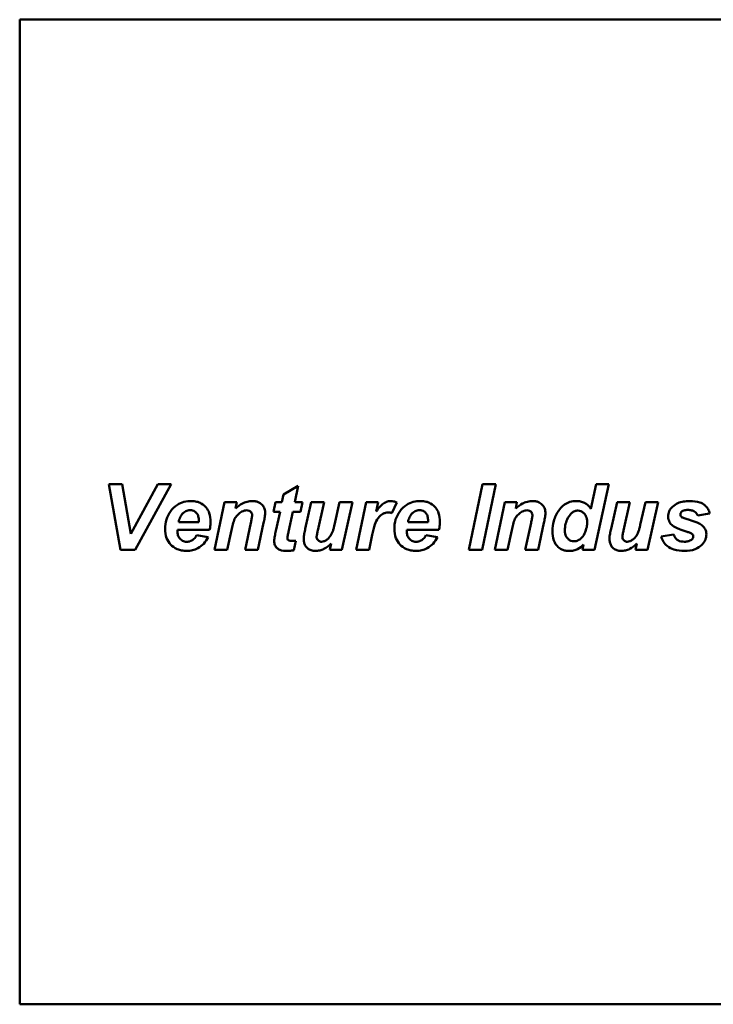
# Model space of a CAD drawing. Header units: millimetres. Extents: x 1115 to 1510, y 643 to 1214.
# Tile 2 of 5: x 1115 to 1220, y 817 to 967. Entities that reach past the tile are written whole.
import ezdxf

# ---------------------------------------------------------------- set-up
doc = ezdxf.new("R2010")
doc.units = ezdxf.units.MM
doc.header["$LTSCALE"] = 6.25
doc.layers.add('Widoczne (ISO)', color=7, linetype='Continuous', lineweight=50)

msp = doc.modelspace()

# ---------------------------------------------------------------- linework, layer by layer
at = {"layer": 'Widoczne (ISO)'}
for p, q in [((1114.75, 967.08), (1114.75, 817.18)), ((1114.75, 967.08), (1242.45, 967.08)), ((1128.33, 896.37), (1130.38, 896.37)), ((1128.33, 896.37), (1130.12, 886.37)), ((1131.66, 888.81), (1130.38, 896.37)), ((1135.8, 896.37), (1131.66, 888.81)), ((1132.32, 886.37), (1137.84, 896.37)), ((1135.8, 896.37), (1137.84, 896.37)), ((1157.16, 896.13), (1154.93, 894.78)), ((1156.64, 893.62), (1157.16, 896.13)), ((1185.22, 896.37), (1183.13, 886.37)), ((1185.19, 886.37), (1187.27, 896.37)), ((1185.22, 896.37), (1187.27, 896.37)), ((1202.54, 896.37), (1201.72, 892.63)), ((1202.3, 886.37), (1204.49, 896.37)), ((1202.54, 896.37), (1204.49, 896.37)), ((1145.94, 893.62), (1144.42, 886.37)), ((1145.94, 893.62), (1147.8, 893.62)), ((1147.61, 892.67), (1147.8, 893.62)), ((1153.71, 893.62), (1153.42, 892.16)), ((1153.71, 893.62), (1154.69, 893.62)), ((1154.93, 894.78), (1154.69, 893.62)), ((1156.64, 893.62), (1157.82, 893.62)), ((1157.53, 892.16), (1157.82, 893.62)), ((1159.16, 893.62), (1158.25, 889.58)), ((1159.16, 893.62), (1161.12, 893.62)), ((1160.15, 889.33), (1161.12, 893.62)), ((1163.48, 893.62), (1162.69, 890.16)), ((1163.48, 893.62), (1165.44, 893.62)), ((1163.8, 886.37), (1165.44, 893.62)), ((1167.52, 893.62), (1166.01, 886.37)), ((1167.52, 893.62), (1169.35, 893.62)), ((1169.06, 892.21), (1169.35, 893.62)), ((1171.43, 891.96), (1172.17, 893.57)), ((1188.62, 893.62), (1187.11, 886.37)), ((1188.62, 893.62), (1190.48, 893.62)), ((1190.29, 892.67), (1190.48, 893.62)), ((1205.73, 893.62), (1204.82, 889.58)), ((1205.73, 893.62), (1207.69, 893.62)), ((1206.72, 889.33), (1207.69, 893.62)), ((1210.05, 893.62), (1209.26, 890.16)), ((1210.05, 893.62), (1212.01, 893.62)), ((1210.37, 886.37), (1212.01, 893.62)), ((1154.4, 892.16), (1153.42, 892.16)), ((1154.4, 892.16), (1153.76, 889.25)), ((1155.7, 889.13), (1156.34, 892.16)), ((1157.53, 892.16), (1156.34, 892.16)), ((1138.97, 890.59), (1142.02, 890.59)), ((1149.96, 890.48), (1149.07, 886.37)), ((1151.02, 886.37), (1151.9, 890.46)), ((1173.9, 890.59), (1176.95, 890.59)), ((1192.64, 890.48), (1191.75, 886.37)), ((1193.7, 886.37), (1194.58, 890.46)), ((1218.03, 891.58), (1219.83, 891.89)), ((1143.68, 889.39), (1138.78, 889.39)), ((1146.37, 886.37), (1147, 889.34)), ((1178.6, 889.39), (1173.7, 889.39)), ((1189.06, 886.37), (1189.68, 889.34)), ((1143.46, 888.31), (1141.7, 888.6)), ((1156.52, 886.3), (1156.82, 887.76)), ((1167.96, 886.37), (1168.44, 888.64)), ((1178.38, 888.31), (1176.63, 888.6)), ((1214.34, 888.69), (1212.44, 888.4)), ((1132.32, 886.37), (1130.12, 886.37)), ((1146.37, 886.37), (1144.42, 886.37)), ((1151.02, 886.37), (1149.07, 886.37)), ((1162.17, 887.33), (1161.97, 886.37)), ((1163.8, 886.37), (1161.97, 886.37)), ((1167.96, 886.37), (1166.01, 886.37)), ((1185.19, 886.37), (1183.13, 886.37)), ((1189.06, 886.37), (1187.11, 886.37)), ((1193.7, 886.37), (1191.75, 886.37)), ((1200.62, 887.16), (1200.45, 886.37)), ((1202.3, 886.37), (1200.45, 886.37)), ((1208.74, 887.33), (1208.54, 886.37)), ((1210.37, 886.37), (1208.54, 886.37)), ((1114.75, 817.18), (1327.52, 817.18))]:
    msp.add_line(p, q, dxfattribs=at)
for points, knots in [([(1137.71, 892.22), (1138, 892.62), (1138.35, 892.97), (1138.78, 893.23), (1139.08, 893.42), (1139.41, 893.56), (1139.76, 893.65), (1140.14, 893.74), (1140.53, 893.79), (1140.92, 893.79)], [0, 0, 0, 0, 0.1496486, 0.1496486, 0.1496486, 0.2578517, 0.2578517, 0.2578517, 0.3747955, 0.3747955, 0.3747955, 0.3747955]), ([(1143.81, 890.66), (1143.81, 891.09), (1143.76, 891.54), (1143.52, 892.27), (1143.36, 892.57), (1142.99, 893.02), (1142.75, 893.25), (1142.19, 893.56), (1141.96, 893.64), (1141.46, 893.76), (1141.19, 893.79), (1140.92, 893.79)], [-0.6333695, -0.6333695, -0.6333695, -0.6333695, -0.4304285, -0.4304285, -0.2718862, -0.2718862, -0.1550784, -0.1550784, -0.0809436, -0.0809436, 0, 0, 0, 0]), ([(1147.61, 892.67), (1147.93, 892.95), (1148.29, 893.21), (1148.82, 893.49), (1149.08, 893.61), (1149.67, 893.76), (1149.93, 893.79), (1150.2, 893.79)], [0, 0, 0, 0, 0.1262281, 0.1262281, 0.180542, 0.180542, 0.222582, 0.222582, 0.222582, 0.222582]), ([(1152.14, 891.91), (1152.14, 892.15), (1152.11, 892.38), (1151.96, 892.81), (1151.86, 893), (1151.59, 893.32), (1151.42, 893.46), (1151.05, 893.65), (1150.89, 893.7), (1150.56, 893.77), (1150.38, 893.79), (1150.2, 893.79)], [-0.3678992, -0.3678992, -0.3678992, -0.3678992, -0.2714519, -0.2714519, -0.1794051, -0.1794051, -0.102311, -0.102311, -0.0537301, -0.0537301, 0, 0, 0, 0]), ([(1169.06, 892.21), (1169.2, 892.43), (1169.36, 892.64), (1169.67, 893.01), (1169.84, 893.17), (1170.2, 893.46), (1170.4, 893.58), (1170.83, 893.75), (1171.05, 893.79), (1171.27, 893.79)], [0, 0, 0, 0, 0.0783316, 0.0783316, 0.1458265, 0.1458265, 0.217251, 0.217251, 0.2833965, 0.2833965, 0.2833965, 0.2833965]), ([(1171.27, 893.79), (1171.42, 893.79), (1171.56, 893.77), (1171.71, 893.73), (1171.87, 893.7), (1172.02, 893.64), (1172.17, 893.57)], [0, 0, 0, 0, 0.04452986, 0.04452986, 0.04452986, 0.09388113, 0.09388113, 0.09388113, 0.09388113]), ([(1172.63, 892.22), (1172.92, 892.62), (1173.27, 892.97), (1173.7, 893.23), (1174.01, 893.42), (1174.34, 893.56), (1174.68, 893.65), (1175.06, 893.74), (1175.45, 893.79), (1175.84, 893.79)], [0, 0, 0, 0, 0.1496486, 0.1496486, 0.1496486, 0.2578517, 0.2578517, 0.2578517, 0.3747955, 0.3747955, 0.3747955, 0.3747955]), ([(1178.74, 890.66), (1178.74, 891.09), (1178.69, 891.54), (1178.44, 892.27), (1178.29, 892.57), (1177.91, 893.02), (1177.67, 893.25), (1177.12, 893.56), (1176.88, 893.64), (1176.38, 893.76), (1176.11, 893.79), (1175.84, 893.79)], [-0.6333695, -0.6333695, -0.6333695, -0.6333695, -0.4304285, -0.4304285, -0.2718862, -0.2718862, -0.1550784, -0.1550784, -0.0809436, -0.0809436, 0, 0, 0, 0]), ([(1190.29, 892.67), (1190.61, 892.95), (1190.97, 893.21), (1191.5, 893.49), (1191.76, 893.61), (1192.35, 893.76), (1192.62, 893.79), (1192.88, 893.79)], [0, 0, 0, 0, 0.1262281, 0.1262281, 0.180542, 0.180542, 0.222582, 0.222582, 0.222582, 0.222582]), ([(1194.82, 891.91), (1194.82, 892.15), (1194.79, 892.38), (1194.65, 892.81), (1194.54, 893), (1194.27, 893.32), (1194.1, 893.46), (1193.73, 893.65), (1193.58, 893.7), (1193.24, 893.77), (1193.06, 893.79), (1192.88, 893.79)], [-0.3678992, -0.3678992, -0.3678992, -0.3678992, -0.2714519, -0.2714519, -0.1794051, -0.1794051, -0.102311, -0.102311, -0.0537301, -0.0537301, 0, 0, 0, 0]), ([(1199.51, 893.79), (1199.19, 893.79), (1198.87, 893.75), (1198.26, 893.56), (1197.99, 893.43), (1197.29, 892.94), (1197, 892.56), (1196.52, 891.87), (1196.25, 891.33), (1195.94, 890.25), (1195.88, 889.75), (1195.88, 889.24)], [-0.4868046, -0.4868046, -0.4868046, -0.4868046, -0.4459515, -0.4459515, -0.4067656, -0.4067656, -0.3372233, -0.3372233, -0.1533747, -0.1533747, 0, 0, 0, 0]), ([(1199.51, 893.79), (1199.73, 893.79), (1199.96, 893.77), (1200.39, 893.67), (1200.59, 893.6), (1200.96, 893.41), (1201.14, 893.29), (1201.46, 892.99), (1201.6, 892.82), (1201.72, 892.63)], [0, 0, 0, 0, 0.0682226, 0.0682226, 0.1311499, 0.1311499, 0.1952534, 0.1952534, 0.2624254, 0.2624254, 0.2624254, 0.2624254]), ([(1214.16, 892.92), (1214.41, 893.15), (1214.69, 893.33), (1215, 893.47), (1215.27, 893.58), (1215.55, 893.66), (1215.83, 893.71), (1216.15, 893.76), (1216.49, 893.79), (1216.82, 893.79)], [0, 0, 0, 0, 0.1018976, 0.1018976, 0.1018976, 0.1881164, 0.1881164, 0.1881164, 0.2868349, 0.2868349, 0.2868349, 0.2868349]), ([(1219.83, 891.89), (1219.78, 892.12), (1219.7, 892.35), (1219.47, 892.77), (1219.32, 892.95), (1218.86, 893.36), (1218.57, 893.49), (1217.87, 893.74), (1217.32, 893.79), (1216.82, 893.79)], [-0.3082737, -0.3082737, -0.3082737, -0.3082737, -0.2642569, -0.2642569, -0.2213976, -0.2213976, -0.151025, -0.151025, 0, 0, 0, 0]), ([(1137.71, 892.22), (1137.43, 891.83), (1137.23, 891.41), (1136.95, 890.51), (1136.89, 890.04), (1136.89, 889.57)], [-0.2836762, -0.2836762, -0.2836762, -0.2836762, -0.1418982, -0.1418982, 0, 0, 0, 0]), ([(1140.7, 892.39), (1140.59, 892.39), (1140.48, 892.38), (1140.26, 892.33), (1140.16, 892.29), (1139.83, 892.13), (1139.65, 891.97), (1139.41, 891.71), (1139.29, 891.53), (1139.09, 891.09), (1139.02, 890.84), (1138.97, 890.59)], [-0.2189153, -0.2189153, -0.2189153, -0.2189153, -0.20136, -0.20136, -0.1839375, -0.1839375, -0.1433898, -0.1433898, -0.0769785, -0.0769785, 0, 0, 0, 0]), ([(1142.03, 890.78), (1142.03, 891.01), (1142.01, 891.24), (1141.9, 891.61), (1141.84, 891.76), (1141.65, 892.02), (1141.53, 892.13), (1141.31, 892.27), (1141.2, 892.31), (1140.96, 892.38), (1140.83, 892.39), (1140.7, 892.39)], [-0.2145882, -0.2145882, -0.2145882, -0.2145882, -0.1574294, -0.1574294, -0.1165702, -0.1165702, -0.0748913, -0.0748913, -0.0388193, -0.0388193, 0, 0, 0, 0]), ([(1147.49, 891.07), (1147.59, 891.27), (1147.71, 891.44), (1148.13, 891.92), (1148.42, 892.1), (1148.72, 892.25), (1148.84, 892.31), (1149.08, 892.37), (1149.19, 892.39), (1149.3, 892.39)], [-0.1655658, -0.1655658, -0.1655658, -0.1655658, -0.1341958, -0.1341958, -0.0731747, -0.0731747, -0.0340728, -0.0340728, 0, 0, 0, 0]), ([(1149.3, 892.39), (1149.43, 892.39), (1149.57, 892.37), (1149.78, 892.29), (1149.85, 892.25), (1149.98, 892.13), (1150.03, 892.06), (1150.1, 891.91), (1150.12, 891.85), (1150.15, 891.72), (1150.16, 891.65), (1150.16, 891.58)], [-0.16329, -0.16329, -0.16329, -0.16329, -0.1091684, -0.1091684, -0.0713447, -0.0713447, -0.0401419, -0.0401419, -0.0210279, -0.0210279, 0, 0, 0, 0]), ([(1152.14, 891.91), (1152.13, 891.72), (1152.09, 891.43), (1152, 890.96), (1151.95, 890.7), (1151.9, 890.46)], [0, 0, 0, 0, 0.0576048, 0.0576048, 0.1178361, 0.1178361, 0.1178361, 0.1178361]), ([(1170.86, 892.06), (1170.73, 892.06), (1170.59, 892.04), (1170.32, 891.96), (1170.19, 891.9), (1169.87, 891.72), (1169.59, 891.53), (1169.1, 890.9), (1168.96, 890.58), (1168.68, 889.74), (1168.54, 889.15), (1168.44, 888.64)], [0, 0, 0, 0, 0.0409356, 0.0409356, 0.0851941, 0.0851941, 0.1506103, 0.1506103, 0.2087655, 0.2087655, 0.2910978, 0.2910978, 0.2910978, 0.2910978]), ([(1171.43, 891.96), (1171.34, 892), (1171.25, 892.02), (1171.15, 892.04), (1171.06, 892.06), (1170.96, 892.06), (1170.86, 892.06)], [0, 0, 0, 0, 0.02854497, 0.02854497, 0.02854497, 0.05771158, 0.05771158, 0.05771158, 0.05771158]), ([(1172.63, 892.22), (1172.36, 891.83), (1172.15, 891.41), (1171.87, 890.51), (1171.81, 890.04), (1171.81, 889.57)], [-0.2836762, -0.2836762, -0.2836762, -0.2836762, -0.1418982, -0.1418982, 0, 0, 0, 0]), ([(1175.63, 892.39), (1175.52, 892.39), (1175.4, 892.38), (1175.19, 892.33), (1175.08, 892.29), (1174.75, 892.13), (1174.58, 891.97), (1174.33, 891.71), (1174.21, 891.53), (1174.02, 891.09), (1173.94, 890.84), (1173.9, 890.59)], [-0.2189153, -0.2189153, -0.2189153, -0.2189153, -0.20136, -0.20136, -0.1839375, -0.1839375, -0.1433898, -0.1433898, -0.0769785, -0.0769785, 0, 0, 0, 0]), ([(1176.95, 890.78), (1176.95, 891.01), (1176.93, 891.24), (1176.83, 891.61), (1176.76, 891.76), (1176.57, 892.02), (1176.46, 892.13), (1176.24, 892.27), (1176.13, 892.31), (1175.89, 892.38), (1175.76, 892.39), (1175.63, 892.39)], [-0.2145882, -0.2145882, -0.2145882, -0.2145882, -0.1574294, -0.1574294, -0.1165702, -0.1165702, -0.0748913, -0.0748913, -0.0388193, -0.0388193, 0, 0, 0, 0]), ([(1190.18, 891.07), (1190.28, 891.27), (1190.4, 891.44), (1190.81, 891.92), (1191.11, 892.1), (1191.4, 892.25), (1191.52, 892.31), (1191.76, 892.37), (1191.87, 892.39), (1191.98, 892.39)], [-0.1655658, -0.1655658, -0.1655658, -0.1655658, -0.1341958, -0.1341958, -0.0731747, -0.0731747, -0.0340728, -0.0340728, 0, 0, 0, 0]), ([(1191.98, 892.39), (1192.12, 892.39), (1192.25, 892.37), (1192.46, 892.29), (1192.54, 892.25), (1192.66, 892.13), (1192.72, 892.06), (1192.79, 891.91), (1192.81, 891.85), (1192.83, 891.72), (1192.84, 891.65), (1192.84, 891.58)], [-0.16329, -0.16329, -0.16329, -0.16329, -0.1091684, -0.1091684, -0.0713447, -0.0713447, -0.0401419, -0.0401419, -0.0210279, -0.0210279, 0, 0, 0, 0]), ([(1194.82, 891.91), (1194.82, 891.72), (1194.77, 891.43), (1194.69, 890.96), (1194.63, 890.7), (1194.58, 890.46)], [0, 0, 0, 0, 0.0576048, 0.0576048, 0.1178361, 0.1178361, 0.1178361, 0.1178361]), ([(1199.77, 892.34), (1199.6, 892.34), (1199.44, 892.31), (1199.11, 892.19), (1198.97, 892.1), (1198.67, 891.85), (1198.47, 891.63), (1198.1, 890.93), (1197.98, 890.62), (1197.82, 889.98), (1197.78, 889.65), (1197.78, 889.32)], [-0.56063, -0.56063, -0.56063, -0.56063, -0.449674, -0.449674, -0.3372604, -0.3372604, -0.1992681, -0.1992681, -0.0993632, -0.0993632, 0, 0, 0, 0]), ([(1201.18, 890.59), (1201.18, 890.75), (1201.17, 890.91), (1201.11, 891.21), (1201.06, 891.35), (1200.89, 891.71), (1200.75, 891.88), (1200.51, 892.1), (1200.37, 892.19), (1200.08, 892.31), (1199.93, 892.34), (1199.77, 892.34)], [-0.2081451, -0.2081451, -0.2081451, -0.2081451, -0.1754218, -0.1754218, -0.145531, -0.145531, -0.0952748, -0.0952748, -0.0466558, -0.0466558, 0, 0, 0, 0]), ([(1214.16, 892.92), (1213.96, 892.72), (1213.8, 892.5), (1213.63, 892.12), (1213.59, 891.99), (1213.54, 891.72), (1213.52, 891.58), (1213.52, 891.44)], [-0.166928, -0.166928, -0.166928, -0.166928, -0.0828203, -0.0828203, -0.0420883, -0.0420883, 0, 0, 0, 0]), ([(1216.52, 892.44), (1216.3, 892.44), (1216.08, 892.42), (1215.8, 892.33), (1215.72, 892.29), (1215.62, 892.22), (1215.55, 892.16), (1215.45, 892.03), (1215.42, 891.98), (1215.38, 891.87), (1215.37, 891.82), (1215.37, 891.76)], [0, 0, 0, 0, 0.0664287, 0.0664287, 0.0970875, 0.0970875, 0.1082905, 0.1082905, 0.1147341, 0.1147341, 0.1209537, 0.1209537, 0.1209537, 0.1209537]), ([(1217.56, 892.17), (1217.41, 892.26), (1217.25, 892.33), (1217.09, 892.37), (1216.9, 892.42), (1216.71, 892.44), (1216.52, 892.44)], [0, 0, 0, 0, 0.0523843, 0.0523843, 0.0523843, 0.1095461, 0.1095461, 0.1095461, 0.1095461]), ([(1218.03, 891.58), (1217.98, 891.7), (1217.92, 891.81), (1217.77, 892.02), (1217.67, 892.1), (1217.56, 892.17)], [0, 0, 0, 0, 0.03873018, 0.03873018, 0.07751144, 0.07751144, 0.07751144, 0.07751144]), ([(1142.02, 890.59), (1142.02, 890.62), (1142.03, 890.66), (1142.03, 890.7), (1142.03, 890.73), (1142.03, 890.76), (1142.03, 890.78)], [0, 0, 0, 0, 0.01118462, 0.01118462, 0.01118462, 0.01919167, 0.01919167, 0.01919167, 0.01919167]), ([(1143.81, 890.66), (1143.81, 890.44), (1143.8, 890.21), (1143.78, 889.99), (1143.76, 889.79), (1143.72, 889.59), (1143.68, 889.39)], [0, 0, 0, 0, 0.0670197, 0.0670197, 0.0670197, 0.1281227, 0.1281227, 0.1281227, 0.1281227]), ([(1147.49, 891.07), (1147.39, 890.87), (1147.29, 890.55), (1147.13, 889.95), (1147.06, 889.64), (1147, 889.34)], [0, 0, 0, 0, 0.0677848, 0.0677848, 0.1314709, 0.1314709, 0.1314709, 0.1314709]), ([(1149.96, 890.48), (1150, 890.68), (1150.04, 890.89), (1150.11, 891.27), (1150.15, 891.49), (1150.16, 891.58)], [0, 0, 0, 0, 0.0611646, 0.0611646, 0.1170349, 0.1170349, 0.1170349, 0.1170349]), ([(1176.95, 890.59), (1176.95, 890.62), (1176.95, 890.66), (1176.95, 890.7), (1176.95, 890.73), (1176.95, 890.76), (1176.95, 890.78)], [0, 0, 0, 0, 0.01118462, 0.01118462, 0.01118462, 0.01919167, 0.01919167, 0.01919167, 0.01919167]), ([(1178.74, 890.66), (1178.74, 890.44), (1178.73, 890.21), (1178.7, 889.99), (1178.68, 889.79), (1178.65, 889.59), (1178.6, 889.39)], [0, 0, 0, 0, 0.0670197, 0.0670197, 0.0670197, 0.1281227, 0.1281227, 0.1281227, 0.1281227]), ([(1190.18, 891.07), (1190.07, 890.87), (1189.98, 890.55), (1189.82, 889.95), (1189.74, 889.64), (1189.68, 889.34)], [0, 0, 0, 0, 0.0677848, 0.0677848, 0.1314709, 0.1314709, 0.1314709, 0.1314709]), ([(1192.64, 890.48), (1192.68, 890.68), (1192.72, 890.89), (1192.79, 891.27), (1192.83, 891.49), (1192.84, 891.58)], [0, 0, 0, 0, 0.0611646, 0.0611646, 0.1170349, 0.1170349, 0.1170349, 0.1170349]), ([(1199.16, 887.67), (1199.27, 887.67), (1199.38, 887.68), (1199.59, 887.73), (1199.7, 887.77), (1199.95, 887.88), (1200.16, 888), (1200.59, 888.47), (1200.75, 888.76), (1200.93, 889.21), (1201.03, 889.49), (1201.16, 890.08), (1201.18, 890.33), (1201.18, 890.59)], [-0.8966336, -0.8966336, -0.8966336, -0.8966336, -0.7564575, -0.7564575, -0.6167519, -0.6167519, -0.4046405, -0.4046405, -0.1815099, -0.1815099, -0.0758874, -0.0758874, 0, 0, 0, 0]), ([(1214.19, 890.05), (1214, 890.2), (1213.85, 890.37), (1213.73, 890.57), (1213.66, 890.7), (1213.61, 890.84), (1213.58, 890.98), (1213.54, 891.13), (1213.52, 891.28), (1213.52, 891.44)], [0, 0, 0, 0, 0.0703219, 0.0703219, 0.0703219, 0.1142106, 0.1142106, 0.1142106, 0.1606183, 0.1606183, 0.1606183, 0.1606183]), ([(1215.37, 891.76), (1215.37, 891.69), (1215.38, 891.63), (1215.4, 891.57), (1215.43, 891.52), (1215.46, 891.47), (1215.5, 891.43), (1215.54, 891.38), (1215.59, 891.34), (1215.64, 891.31)], [0, 0, 0, 0, 0.01928893, 0.01928893, 0.01928893, 0.03638299, 0.03638299, 0.03638299, 0.0555091, 0.0555091, 0.0555091, 0.0555091]), ([(1215.64, 891.31), (1215.72, 891.26), (1215.91, 891.19), (1216.31, 891.06), (1216.54, 890.99), (1216.74, 890.93)], [0, 0, 0, 0, 0.02744143, 0.02744143, 0.05487586, 0.05487586, 0.05487586, 0.05487586]), ([(1216.74, 890.93), (1217.13, 890.82), (1217.56, 890.68), (1217.93, 890.52), (1218.19, 890.41), (1218.46, 890.27), (1218.65, 890.11)], [0, 0, 0, 0, 0.120868, 0.120868, 0.120868, 0.2067024, 0.2067024, 0.2067024, 0.2067024]), ([(1140.17, 886.2), (1139.92, 886.2), (1139.66, 886.22), (1139.19, 886.32), (1138.97, 886.38), (1138.28, 886.67), (1137.97, 886.95), (1137.49, 887.44), (1137.28, 887.77), (1136.95, 888.6), (1136.89, 889.09), (1136.89, 889.57)], [0, 0, 0, 0, 0.075938, 0.075938, 0.1453978, 0.1453978, 0.2989438, 0.2989438, 0.5225253, 0.5225253, 0.7908493, 0.7908493, 0.7908493, 0.7908493]), ([(1138.78, 889.39), (1138.77, 889.36), (1138.77, 889.32), (1138.77, 889.29), (1138.77, 889.26), (1138.77, 889.24), (1138.77, 889.21)], [0, 0, 0, 0, 0.00988921, 0.00988921, 0.00988921, 0.01699941, 0.01699941, 0.01699941, 0.01699941]), ([(1138.77, 889.21), (1138.77, 889), (1138.79, 888.8), (1138.92, 888.41), (1139.01, 888.24), (1139.22, 888), (1139.36, 887.85), (1139.65, 887.7), (1139.75, 887.66), (1139.96, 887.61), (1140.07, 887.6), (1140.19, 887.6)], [0, 0, 0, 0, 0.0626133, 0.0626133, 0.1209011, 0.1209011, 0.1600019, 0.1600019, 0.1785667, 0.1785667, 0.1978654, 0.1978654, 0.1978654, 0.1978654]), ([(1153.51, 887.7), (1153.51, 887.89), (1153.57, 888.24), (1153.65, 888.72), (1153.71, 889), (1153.76, 889.25)], [0, 0, 0, 0, 0.0559663, 0.0559663, 0.1191843, 0.1191843, 0.1191843, 0.1191843]), ([(1155.7, 889.13), (1155.66, 888.95), (1155.62, 888.75), (1155.55, 888.41), (1155.52, 888.24), (1155.52, 888.18)], [0, 0, 0, 0, 0.0551395, 0.0551395, 0.106114, 0.106114, 0.106114, 0.106114]), ([(1158, 888.09), (1158, 888.28), (1158.05, 888.58), (1158.14, 889.07), (1158.19, 889.33), (1158.25, 889.58)], [0, 0, 0, 0, 0.0578337, 0.0578337, 0.118912, 0.118912, 0.118912, 0.118912]), ([(1160.15, 889.33), (1160.11, 889.15), (1160.07, 888.96), (1160, 888.64), (1159.97, 888.45), (1159.97, 888.36)], [0, 0, 0, 0, 0.05387718, 0.05387718, 0.09743871, 0.09743871, 0.09743871, 0.09743871]), ([(1160.72, 887.6), (1160.85, 887.6), (1160.97, 887.62), (1161.21, 887.71), (1161.33, 887.77), (1161.6, 887.96), (1161.8, 888.12), (1162.12, 888.54), (1162.27, 888.77), (1162.43, 889.19)], [0, 0, 0, 0, 0.0387179, 0.0387179, 0.0755289, 0.0755289, 0.1137641, 0.1137641, 0.1363222, 0.1363222, 0.1363222, 0.1363222]), ([(1162.43, 889.19), (1162.49, 889.34), (1162.54, 889.52), (1162.62, 889.83), (1162.66, 890), (1162.69, 890.16)], [0, 0, 0, 0, 0.04783608, 0.04783608, 0.09716875, 0.09716875, 0.09716875, 0.09716875]), ([(1175.09, 886.2), (1174.84, 886.2), (1174.59, 886.22), (1174.11, 886.32), (1173.89, 886.38), (1173.21, 886.67), (1172.89, 886.95), (1172.42, 887.44), (1172.2, 887.77), (1171.88, 888.6), (1171.81, 889.09), (1171.81, 889.57)], [0, 0, 0, 0, 0.075938, 0.075938, 0.1453978, 0.1453978, 0.2989438, 0.2989438, 0.5225253, 0.5225253, 0.7908493, 0.7908493, 0.7908493, 0.7908493]), ([(1173.7, 889.39), (1173.7, 889.36), (1173.69, 889.32), (1173.69, 889.29), (1173.69, 889.26), (1173.69, 889.24), (1173.69, 889.21)], [0, 0, 0, 0, 0.00988921, 0.00988921, 0.00988921, 0.01699941, 0.01699941, 0.01699941, 0.01699941]), ([(1173.69, 889.21), (1173.69, 889), (1173.72, 888.8), (1173.84, 888.41), (1173.93, 888.24), (1174.14, 888), (1174.28, 887.85), (1174.58, 887.7), (1174.67, 887.66), (1174.89, 887.61), (1175, 887.6), (1175.11, 887.6)], [0, 0, 0, 0, 0.0626133, 0.0626133, 0.1209011, 0.1209011, 0.1600019, 0.1600019, 0.1785667, 0.1785667, 0.1978654, 0.1978654, 0.1978654, 0.1978654]), ([(1198.4, 886.2), (1198.21, 886.2), (1198.02, 886.22), (1197.66, 886.29), (1197.49, 886.35), (1197.05, 886.55), (1196.8, 886.73), (1196.47, 887.09), (1196.26, 887.34), (1195.94, 888.23), (1195.88, 888.74), (1195.88, 889.24)], [0, 0, 0, 0, 0.0575965, 0.0575965, 0.1109365, 0.1109365, 0.2034004, 0.2034004, 0.2573102, 0.2573102, 0.3148467, 0.3148467, 0.3148467, 0.3148467]), ([(1197.78, 889.32), (1197.78, 889.16), (1197.8, 888.99), (1197.86, 888.69), (1197.9, 888.55), (1198.06, 888.22), (1198.19, 888.09), (1198.42, 887.89), (1198.55, 887.81), (1198.84, 887.7), (1199, 887.67), (1199.16, 887.67)], [-0.2030936, -0.2030936, -0.2030936, -0.2030936, -0.1695571, -0.1695571, -0.1398156, -0.1398156, -0.0938978, -0.0938978, -0.0474205, -0.0474205, 0, 0, 0, 0]), ([(1204.57, 888.09), (1204.57, 888.28), (1204.62, 888.58), (1204.71, 889.07), (1204.76, 889.33), (1204.82, 889.58)], [0, 0, 0, 0, 0.0578337, 0.0578337, 0.118912, 0.118912, 0.118912, 0.118912]), ([(1206.72, 889.33), (1206.68, 889.15), (1206.64, 888.96), (1206.57, 888.64), (1206.54, 888.45), (1206.54, 888.36)], [0, 0, 0, 0, 0.05387718, 0.05387718, 0.09743871, 0.09743871, 0.09743871, 0.09743871]), ([(1207.29, 887.6), (1207.42, 887.6), (1207.54, 887.62), (1207.78, 887.71), (1207.9, 887.77), (1208.17, 887.96), (1208.37, 888.12), (1208.69, 888.54), (1208.84, 888.77), (1209, 889.19)], [0, 0, 0, 0, 0.0387179, 0.0387179, 0.0755289, 0.0755289, 0.1137641, 0.1137641, 0.1363222, 0.1363222, 0.1363222, 0.1363222]), ([(1209, 889.19), (1209.06, 889.34), (1209.11, 889.52), (1209.19, 889.83), (1209.23, 890), (1209.26, 890.16)], [0, 0, 0, 0, 0.04783608, 0.04783608, 0.09716875, 0.09716875, 0.09716875, 0.09716875]), ([(1216.38, 889.12), (1216.01, 889.25), (1215.6, 889.39), (1214.74, 889.72), (1214.37, 889.9), (1214.19, 890.05)], [0, 0, 0, 0, 0.1181393, 0.1181393, 0.2763636, 0.2763636, 0.2763636, 0.2763636]), ([(1217.19, 888.76), (1217.13, 888.82), (1217.01, 888.88), (1216.72, 889), (1216.54, 889.07), (1216.38, 889.12)], [0, 0, 0, 0, 0.02550449, 0.02550449, 0.05457119, 0.05457119, 0.05457119, 0.05457119]), ([(1218.65, 890.11), (1218.86, 889.94), (1219.03, 889.74), (1219.15, 889.51), (1219.21, 889.39), (1219.26, 889.27), (1219.29, 889.14), (1219.32, 889.01), (1219.33, 888.88), (1219.33, 888.75)], [0, 0, 0, 0, 0.0793632, 0.0793632, 0.0793632, 0.1186268, 0.1186268, 0.1186268, 0.1585211, 0.1585211, 0.1585211, 0.1585211]), ([(1143.46, 888.31), (1143.28, 887.95), (1143.05, 887.6), (1142.58, 887.09), (1142.29, 886.82), (1141.61, 886.47), (1141.34, 886.37), (1140.77, 886.23), (1140.47, 886.2), (1140.17, 886.2)], [0, 0, 0, 0, 0.1229232, 0.1229232, 0.209392, 0.209392, 0.2612271, 0.2612271, 0.3157781, 0.3157781, 0.3157781, 0.3157781]), ([(1140.19, 887.6), (1140.4, 887.6), (1140.6, 887.63), (1140.8, 887.71), (1140.98, 887.79), (1141.14, 887.9), (1141.28, 888.03), (1141.45, 888.2), (1141.59, 888.39), (1141.7, 888.6)], [0, 0, 0, 0, 0.0637109, 0.0637109, 0.0637109, 0.1223621, 0.1223621, 0.1223621, 0.1934496, 0.1934496, 0.1934496, 0.1934496]), ([(1155.48, 886.2), (1155.09, 886.2), (1154.71, 886.24), (1154.16, 886.45), (1154.02, 886.56), (1153.8, 886.77), (1153.7, 886.91), (1153.59, 887.16), (1153.56, 887.26), (1153.52, 887.48), (1153.51, 887.59), (1153.51, 887.7)], [0, 0, 0, 0, 0.1163313, 0.1163313, 0.1971871, 0.1971871, 0.295906, 0.295906, 0.3563689, 0.3563689, 0.4215558, 0.4215558, 0.4215558, 0.4215558]), ([(1155.52, 888.18), (1155.52, 888.15), (1155.52, 888.11), (1155.54, 888.05), (1155.55, 888.01), (1155.58, 887.93), (1155.61, 887.89), (1155.68, 887.83), (1155.72, 887.8), (1155.89, 887.73), (1156.03, 887.71), (1156.18, 887.71)], [0, 0, 0, 0, 0.01066782, 0.01066782, 0.0205117, 0.0205117, 0.03665269, 0.03665269, 0.04876819, 0.04876819, 0.06833833, 0.06833833, 0.06833833, 0.06833833]), ([(1156.18, 887.71), (1156.23, 887.71), (1156.34, 887.72), (1156.4, 887.72), (1156.53, 887.73), (1156.69, 887.75), (1156.82, 887.76)], [0, 0, 0, 0, 0.01698582, 0.01698582, 0.01698582, 0.04979849, 0.04979849, 0.04979849, 0.04979849]), ([(1159.77, 886.2), (1159.56, 886.2), (1159.34, 886.23), (1158.95, 886.35), (1158.78, 886.44), (1158.49, 886.68), (1158.35, 886.83), (1158.16, 887.17), (1158.1, 887.34), (1158.02, 887.7), (1158, 887.89), (1158, 888.09)], [0, 0, 0, 0, 0.0631691, 0.0631691, 0.1235193, 0.1235193, 0.1763272, 0.1763272, 0.2190342, 0.2190342, 0.2661795, 0.2661795, 0.2661795, 0.2661795]), ([(1159.97, 888.36), (1159.97, 888.28), (1159.98, 888.2), (1160.03, 888.04), (1160.07, 887.97), (1160.15, 887.86), (1160.21, 887.78), (1160.36, 887.68), (1160.42, 887.65), (1160.57, 887.61), (1160.64, 887.6), (1160.72, 887.6)], [0, 0, 0, 0, 0.02452113, 0.02452113, 0.04840206, 0.04840206, 0.067829, 0.067829, 0.08058905, 0.08058905, 0.09409361, 0.09409361, 0.09409361, 0.09409361]), ([(1178.38, 888.31), (1178.2, 887.95), (1177.98, 887.6), (1177.5, 887.09), (1177.21, 886.82), (1176.53, 886.47), (1176.27, 886.37), (1175.7, 886.23), (1175.4, 886.2), (1175.09, 886.2)], [0, 0, 0, 0, 0.1229232, 0.1229232, 0.209392, 0.209392, 0.2612271, 0.2612271, 0.3157781, 0.3157781, 0.3157781, 0.3157781]), ([(1175.11, 887.6), (1175.32, 887.6), (1175.53, 887.63), (1175.72, 887.71), (1175.9, 887.79), (1176.06, 887.9), (1176.21, 888.03), (1176.38, 888.2), (1176.51, 888.39), (1176.63, 888.6)], [0, 0, 0, 0, 0.0637109, 0.0637109, 0.0637109, 0.1223621, 0.1223621, 0.1223621, 0.1934496, 0.1934496, 0.1934496, 0.1934496]), ([(1206.34, 886.2), (1206.13, 886.2), (1205.91, 886.23), (1205.52, 886.35), (1205.35, 886.44), (1205.06, 886.68), (1204.92, 886.83), (1204.73, 887.17), (1204.67, 887.34), (1204.59, 887.7), (1204.57, 887.89), (1204.57, 888.09)], [0, 0, 0, 0, 0.0631691, 0.0631691, 0.1235193, 0.1235193, 0.1763272, 0.1763272, 0.2190342, 0.2190342, 0.2661795, 0.2661795, 0.2661795, 0.2661795]), ([(1206.54, 888.36), (1206.54, 888.28), (1206.55, 888.2), (1206.6, 888.04), (1206.64, 887.97), (1206.72, 887.86), (1206.78, 887.78), (1206.93, 887.68), (1207, 887.65), (1207.14, 887.61), (1207.21, 887.6), (1207.29, 887.6)], [0, 0, 0, 0, 0.02452113, 0.02452113, 0.04840206, 0.04840206, 0.067829, 0.067829, 0.08058905, 0.08058905, 0.09409361, 0.09409361, 0.09409361, 0.09409361]), ([(1216.02, 886.2), (1215.48, 886.2), (1214.91, 886.25), (1214.05, 886.52), (1213.7, 886.68), (1213.14, 887.14), (1212.95, 887.35), (1212.64, 887.84), (1212.52, 888.11), (1212.44, 888.4)], [0, 0, 0, 0, 0.1620089, 0.1620089, 0.2708188, 0.2708188, 0.3425827, 0.3425827, 0.4164516, 0.4164516, 0.4164516, 0.4164516]), ([(1214.34, 888.69), (1214.43, 888.48), (1214.54, 888.27), (1214.83, 887.93), (1214.96, 887.84), (1215.19, 887.72), (1215.33, 887.67), (1215.64, 887.61), (1215.81, 887.6), (1215.99, 887.6)], [0, 0, 0, 0, 0.0687599, 0.0687599, 0.1329915, 0.1329915, 0.214357, 0.214357, 0.3108446, 0.3108446, 0.3108446, 0.3108446]), ([(1215.99, 887.6), (1216.17, 887.6), (1216.37, 887.62), (1216.64, 887.69), (1216.73, 887.72), (1216.9, 887.8), (1216.98, 887.85), (1217.05, 887.9)], [0, 0, 0, 0, 0.0566034, 0.0566034, 0.0855378, 0.0855378, 0.1128545, 0.1128545, 0.1128545, 0.1128545]), ([(1219.33, 888.75), (1219.33, 888.59), (1219.32, 888.43), (1219.25, 888.12), (1219.2, 887.97), (1219, 887.53), (1218.8, 887.27), (1218.36, 886.86), (1218.07, 886.63), (1217.1, 886.27), (1216.56, 886.2), (1216.02, 886.2)], [0, 0, 0, 0, 0.0480666, 0.0480666, 0.0949857, 0.0949857, 0.1946056, 0.1946056, 0.275637, 0.275637, 0.3632407, 0.3632407, 0.3632407, 0.3632407]), ([(1217.05, 887.9), (1217.13, 887.96), (1217.2, 888.02), (1217.25, 888.1), (1217.28, 888.14), (1217.3, 888.19), (1217.31, 888.24), (1217.33, 888.29), (1217.33, 888.34), (1217.33, 888.4)], [0, 0, 0, 0, 0.02817414, 0.02817414, 0.02817414, 0.04384449, 0.04384449, 0.04384449, 0.05975259, 0.05975259, 0.05975259, 0.05975259]), ([(1217.33, 888.4), (1217.33, 888.46), (1217.32, 888.53), (1217.3, 888.59), (1217.27, 888.65), (1217.24, 888.71), (1217.19, 888.76)], [0, 0, 0, 0, 0.01955688, 0.01955688, 0.01955688, 0.03997614, 0.03997614, 0.03997614, 0.03997614]), ([(1156.52, 886.3), (1156.35, 886.27), (1156.18, 886.24), (1156.01, 886.23), (1155.83, 886.21), (1155.66, 886.2), (1155.48, 886.2)], [0, 0, 0, 0, 0.0516294, 0.0516294, 0.0516294, 0.1043692, 0.1043692, 0.1043692, 0.1043692]), ([(1162.17, 887.33), (1161.86, 887), (1161.49, 886.72), (1160.88, 886.41), (1160.66, 886.33), (1160.22, 886.23), (1159.99, 886.2), (1159.77, 886.2)], [0, 0, 0, 0, 0.1371208, 0.1371208, 0.2058622, 0.2058622, 0.2741997, 0.2741997, 0.2741997, 0.2741997]), ([(1200.62, 887.16), (1200.35, 886.9), (1200.04, 886.66), (1199.57, 886.42), (1199.37, 886.33), (1198.87, 886.22), (1198.64, 886.2), (1198.4, 886.2)], [0, 0, 0, 0, 0.112617, 0.112617, 0.1580178, 0.1580178, 0.1961701, 0.1961701, 0.1961701, 0.1961701]), ([(1208.74, 887.33), (1208.43, 887), (1208.06, 886.72), (1207.45, 886.41), (1207.23, 886.33), (1206.79, 886.23), (1206.56, 886.2), (1206.34, 886.2)], [0, 0, 0, 0, 0.1371208, 0.1371208, 0.2058622, 0.2058622, 0.2741997, 0.2741997, 0.2741997, 0.2741997])]:
    msp.add_open_spline(points, degree=3, knots=knots, dxfattribs=at)

doc.saveas('drawing.dxf')
